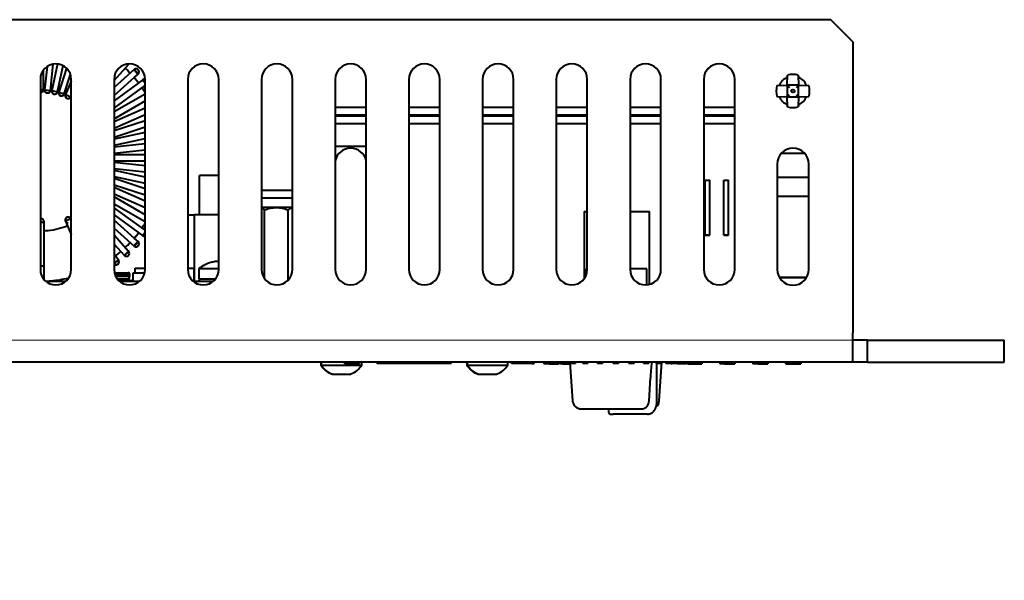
# Model space of a CAD drawing. Header units: millimetres. Extents: x 0 to 594, y -2 to 419.
# Tile 14 of 34: x 247 to 313, y 329 to 367. Entities that reach past the tile are written whole.
import ezdxf
from ezdxf.enums import TextEntityAlignment as Align

# ---------------------------------------------------------------- set-up
doc = ezdxf.new("R2010")
doc.units = ezdxf.units.MM
for name, color, linetype in [('CAPPUCCIO_PULSAN', 7, 'Continuous'), ('CB000601.00.00', 7, 'Continuous'), ('CB000601.00_', 7, 'Continuous'), ('Default', 7, 'Continuous'), ('DSS00001.01_REV.', 7, 'Continuous'), ('FS000018', 7, 'Continuous'), ('LITEMOD_INGOMBRO', 7, 'Continuous'), ('ME001043.02_REV.', 7, 'Continuous'), ('ME001046.00.00', 7, 'Continuous'), ('ME001053.00_REV.', 7, 'Continuous'), ('SCHEDA_DA_MP_090', 7, 'Continuous'), ('VI000022', 7, 'Continuous'), ('VI000057', 7, 'Continuous'), ('VI000289', 7, 'Continuous')]:
    doc.layers.add(name, color=color, linetype=linetype)
doc.styles.add('SEACAD_Solid_Edge_ISO', font='seiso.ttf')
doc.styles.add('SEACAD_Solid_Edge_ISOI', font='seisoi.ttf')
doc.dimstyles.new('ISO', dxfattribs={"dimtxt": 3.5, "dimasz": 3.5, "dimexe": 1.75, "dimexo": 0, "dimgap": 0.875, "dimtad": 1, "dimlfac": 2, "dimtxsty": 'SEACAD_Solid_Edge_ISO', "dimblk1": '_SE_FILLED', "dimblk2": '_SE_FILLED', "dimsah": 1, "dimcen": 1.75, "dimadec": 1, "dimazin": 0, "dimtfac": 0.5, "dimtdec": 3, "dimtmove": 0, "dimatfit": 3, "dimfxl": 1, "dimarcsym": 0})

# ---------------------------------------------------------------- blocks, each defined once
blk = doc.blocks.new('SE3')
at = {"layer": 'CAPPUCCIO_PULSAN', "color": 7, "linetype": 'Continuous', "lineweight": 40}
for p, q in [((284.985, 353.945), (285.187, 353.945)), ((284.985, 353.945), (284.985, 349.383)), ((288.087, 353.945), (289.401, 353.945)), ((289.401, 348.986), (289.401, 353.945))]:
    blk.add_line(p, q, dxfattribs=at)
at = {"layer": 'CB000601.00.00', "color": 7, "linetype": 'Continuous', "lineweight": 40}
for p, q in [((270.187, 360.397), (268.087, 360.397)), ((275.187, 360.397), (273.087, 360.397)), ((280.187, 360.397), (278.087, 360.397)), ((285.187, 360.397), (283.087, 360.397)), ((290.187, 360.397), (288.087, 360.397)), ((295.187, 360.397), (293.087, 360.397)), ((268.087, 359.897), (270.187, 359.897)), ((273.087, 359.897), (275.187, 359.897)), ((278.087, 359.897), (280.187, 359.897)), ((283.087, 359.897), (285.187, 359.897)), ((288.087, 359.897), (290.187, 359.897)), ((293.087, 359.897), (295.187, 359.897)), ((300.212, 354.956), (298.062, 354.956)), ((300.063, 349.456), (298.212, 349.456)), ((298.214, 349.453), (300.061, 349.453))]:
    blk.add_line(p, q, dxfattribs=at)
at = {"layer": 'CB000601.00_', "color": 7, "linetype": 'Continuous', "lineweight": 40}
for p, q in [((270.187, 361.001), (268.087, 361.001)), ((275.187, 361.001), (273.087, 361.001)), ((280.187, 361.001), (278.087, 361.001)), ((285.187, 361.001), (283.087, 361.001)), ((290.187, 361.001), (288.087, 361.001)), ((295.187, 361.001), (293.087, 361.001)), ((268.087, 360.501), (270.187, 360.501)), ((273.087, 360.501), (275.187, 360.501)), ((278.087, 360.501), (280.187, 360.501)), ((283.087, 360.501), (285.187, 360.501)), ((288.087, 360.501), (290.187, 360.501)), ((293.087, 360.501), (295.187, 360.501)), ((258.877, 356.382), (258.877, 356.385)), ((260.187, 356.385), (258.877, 356.385)), ((258.877, 353.703), (258.877, 356.382)), ((260.187, 356.382), (258.877, 356.382)), ((298.062, 356.26), (300.212, 356.26)), ((298.062, 356.257), (300.212, 356.257)), ((265.168, 355.359), (263.087, 355.359)), ((263.087, 354.859), (265.168, 354.859)), ((265.168, 354.859), (265.169, 354.859)), ((265.168, 354.859), (265.168, 354.859)), ((265.168, 354.859), (265.168, 354.859)), ((265.168, 354.859), (265.168, 354.859)), ((265.168, 354.859), (265.168, 354.859)), ((265.169, 354.859), (265.17, 354.859)), ((265.169, 354.859), (265.169, 354.859)), ((265.169, 354.859), (265.169, 354.859)), ((265.169, 354.859), (265.169, 354.859)), ((265.169, 354.859), (265.169, 354.859)), ((265.169, 354.859), (265.169, 354.859)), ((265.169, 354.859), (265.169, 354.859)), ((265.169, 354.859), (265.169, 354.859)), ((265.169, 354.859), (265.169, 354.859)), ((265.169, 354.859), (265.169, 354.859)), ((265.169, 354.859), (265.169, 354.859)), ((265.169, 354.859), (265.169, 354.859)), ((265.169, 354.859), (265.169, 354.859)), ((265.169, 354.859), (265.169, 354.859)), ((265.169, 354.859), (265.169, 354.859)), ((265.169, 354.859), (265.169, 354.859)), ((265.169, 354.859), (265.169, 354.859)), ((265.17, 354.859), (265.17, 354.859)), ((265.17, 354.859), (265.17, 354.859)), ((265.17, 354.859), (265.17, 354.859)), ((265.17, 354.859), (265.17, 354.859)), ((265.17, 354.859), (265.17, 354.859)), ((265.17, 354.859), (265.17, 354.859)), ((265.17, 354.859), (265.17, 354.859)), ((265.17, 354.859), (265.17, 354.859)), ((265.17, 354.859), (265.17, 354.859)), ((265.17, 354.859), (265.17, 354.859)), ((265.17, 354.859), (265.17, 354.859)), ((265.17, 354.859), (265.17, 354.859)), ((265.17, 354.859), (265.17, 354.859)), ((265.17, 354.859), (265.17, 354.859)), ((265.17, 354.859), (265.17, 354.859)), ((265.17, 354.859), (265.17, 354.859)), ((265.17, 354.859), (265.17, 354.859)), ((265.171, 354.859), (265.171, 354.859)), ((265.171, 354.859), (265.171, 354.859)), ((265.171, 354.859), (265.171, 354.859)), ((265.171, 354.859), (265.171, 354.859)), ((265.171, 354.859), (265.171, 354.859)), ((265.171, 354.859), (265.171, 354.859)), ((265.171, 354.859), (265.171, 354.859)), ((265.171, 354.859), (265.171, 354.859))]:
    blk.add_line(p, q, dxfattribs=at)
for radius, start, end in [(0.894, 269.81837, 271.04228), (1.394, 269.8835, 270.66718)]:
    blk.add_arc((265.171, 356.253), radius, start, end, dxfattribs=at)
blk.add_ellipse((265.168, 355.109), major_axis=(0, 0.25), ratio=0.000128, start_param=-0.001219, end_param=3.141952, dxfattribs=at)
at = {"layer": 'DSS00001.01_REV.', "color": 7, "linetype": 'Continuous', "lineweight": 40}
for p, q in [((253.402, 349.253), (254.259, 349.253)), ((254.259, 349.253), (254.263, 349.253))]:
    blk.add_line(p, q, dxfattribs=at)
for centre in [(254.259, 349.103), (254.263, 349.103)]:
    blk.add_arc(centre, 0.15, 41.80929, 90, dxfattribs=at)
at = {"layer": 'FS000018', "color": 7, "linetype": 'Continuous', "lineweight": 40}
for p, q in [((298.747, 362.5), (298.771, 363.193)), ((299.498, 363.193), (299.522, 362.5)), ((298.054, 362.475), (298.747, 362.5)), ((298.747, 362.5), (298.747, 361.725)), ((299.522, 362.5), (298.747, 362.5)), ((298.747, 362.5), (298.897, 362.35)), ((299.372, 362.35), (299.522, 362.5)), ((299.522, 361.725), (299.522, 362.5)), ((299.522, 362.5), (300.216, 362.475)), ((298.054, 361.749), (298.747, 361.725)), ((298.747, 361.725), (298.897, 361.875)), ((298.771, 361.031), (298.747, 361.725)), ((298.747, 361.725), (299.522, 361.725)), ((299.372, 361.875), (299.522, 361.725)), ((299.522, 361.725), (299.498, 361.031)), ((299.522, 361.725), (300.216, 361.749)), ((268.087, 358.362), (270.187, 358.362)), ((299.945, 357.862), (298.329, 357.862))]:
    blk.add_line(p, q, dxfattribs=at)
blk.add_circle((299.135, 362.112), 0.108, dxfattribs=at)
for centre, start, end in [((299.135, 361.71), 76.23319, 103.76681), ((299.536, 362.112), 166.23319, 193.76681), ((298.733, 362.112), 346.23319, 13.76681), ((299.135, 362.514), 256.23319, 283.76681)]:
    blk.add_arc(centre, 1.527, start, end, dxfattribs=at)
at = {"layer": 'LITEMOD_INGOMBRO', "color": 7, "linetype": 'Continuous', "lineweight": 40}
for p, q in [((248.293, 362.203), (248.293, 363.527)), ((248.543, 363.768), (248.377, 362.198)), ((248.775, 362.156), (248.963, 363.938)), ((249.242, 363.948), (248.859, 362.143)), ((249.25, 362.06), (249.627, 363.832)), ((249.86, 363.664), (249.332, 362.038)), ((253.087, 362.825), (254.079, 363.927)), ((254.443, 363.563), (253.087, 362.343)), ((253.843, 363.665), (253.909, 363.602)), ((253.844, 363.665), (254.08, 363.927)), ((253.844, 363.665), (253.91, 363.602)), ((253.845, 363.666), (253.912, 363.602)), ((253.846, 363.666), (253.913, 363.602)), ((253.909, 363.602), (253.91, 363.602)), ((253.909, 363.602), (254.013, 363.5)), ((253.91, 363.602), (254.014, 363.5)), ((253.913, 363.602), (253.912, 363.602)), ((253.912, 363.602), (254.017, 363.5)), ((253.913, 363.602), (254.017, 363.5)), ((254.013, 363.5), (254.014, 363.5)), ((254.013, 363.5), (254.116, 363.396)), ((254.014, 363.5), (254.117, 363.396)), ((254.017, 363.5), (254.017, 363.5)), ((254.017, 363.5), (254.119, 363.396)), ((254.017, 363.5), (254.12, 363.396)), ((254.054, 363.95), (254.054, 363.95)), ((254.055, 363.95), (254.08, 363.927)), ((254.079, 363.928), (254.08, 363.929)), ((254.116, 363.396), (254.117, 363.396)), ((254.116, 363.396), (254.18, 363.327)), ((254.117, 363.396), (254.181, 363.328)), ((254.12, 363.396), (254.119, 363.396)), ((254.119, 363.396), (254.181, 363.33)), ((254.12, 363.396), (254.182, 363.33)), ((254.443, 363.566), (254.18, 363.329)), ((254.443, 363.563), (254.443, 363.563)), ((254.577, 363.616), (254.576, 363.616)), ((254.579, 363.617), (254.578, 363.617)), ((249.712, 361.914), (250.137, 363.223)), ((250.187, 362.773), (249.791, 361.884)), ((253.087, 361.805), (254.71, 363.266)), ((255.033, 362.867), (253.087, 361.453)), ((254.448, 363.031), (254.508, 362.961)), ((254.448, 363.03), (254.507, 362.961)), ((254.449, 363.03), (254.711, 363.266)), ((254.45, 363.031), (254.51, 362.961)), ((254.451, 363.032), (254.511, 362.961)), ((254.507, 362.961), (254.508, 362.961)), ((254.507, 362.961), (254.6, 362.848)), ((254.508, 362.961), (254.601, 362.848)), ((254.511, 362.961), (254.51, 362.961)), ((254.51, 362.961), (254.603, 362.848)), ((254.511, 362.961), (254.604, 362.848)), ((254.6, 362.848), (254.601, 362.848)), ((254.6, 362.848), (254.691, 362.734)), ((254.601, 362.848), (254.692, 362.734)), ((254.604, 362.848), (254.603, 362.848)), ((254.603, 362.848), (254.694, 362.734)), ((254.604, 362.848), (254.695, 362.734)), ((254.691, 362.734), (254.692, 362.734)), ((254.691, 362.734), (254.748, 362.659)), ((254.692, 362.734), (254.749, 362.66)), ((254.695, 362.734), (254.694, 362.734)), ((254.694, 362.734), (254.749, 362.662)), ((254.695, 362.734), (254.75, 362.662)), ((254.71, 363.267), (254.711, 363.269)), ((255.035, 362.869), (254.748, 362.661)), ((255.033, 362.867), (255.187, 362.655)), ((255.034, 362.867), (255.187, 362.656)), ((255.034, 362.867), (255.034, 362.866)), ((255.035, 362.869), (255.035, 362.869)), ((255.151, 362.906), (255.15, 362.906)), ((255.154, 362.907), (255.153, 362.907)), ((248.087, 362.203), (248.293, 362.203)), ((248.092, 362.003), (248.093, 362.003)), ((248.094, 362.003), (248.095, 362.003)), ((248.414, 362.542), (248.293, 362.548)), ((248.293, 362.203), (248.294, 362.203)), ((248.294, 362.203), (248.294, 362.548)), ((248.377, 362.198), (248.775, 362.156)), ((248.414, 362.542), (248.379, 362.216)), ((248.775, 362.157), (248.776, 362.156)), ((248.776, 362.156), (248.812, 362.5)), ((248.931, 362.481), (248.811, 362.5)), ((248.859, 362.143), (249.25, 362.06)), ((248.931, 362.481), (248.862, 362.16)), ((249.25, 362.06), (249.251, 362.06)), ((249.251, 362.06), (249.323, 362.398)), ((249.439, 362.367), (249.322, 362.398)), ((249.332, 362.038), (249.712, 361.914)), ((249.339, 362.056), (249.333, 362.038)), ((249.438, 362.367), (249.337, 362.053)), ((249.713, 361.914), (249.82, 362.243)), ((249.932, 362.2), (249.797, 361.897)), ((249.932, 362.199), (249.819, 362.243)), ((253.087, 360.958), (255.187, 362.484)), ((254.983, 362.336), (255.035, 362.261)), ((254.984, 362.336), (255.187, 362.484)), ((254.984, 362.336), (255.035, 362.261)), ((254.986, 362.337), (255.038, 362.261)), ((254.986, 362.337), (255.038, 362.261)), ((255.035, 362.261), (255.035, 362.261)), ((255.035, 362.261), (255.115, 362.139)), ((255.035, 362.261), (255.116, 362.139)), ((255.038, 362.261), (255.038, 362.261)), ((255.038, 362.261), (255.118, 362.139)), ((255.038, 362.261), (255.119, 362.139)), ((255.115, 362.139), (255.116, 362.139)), ((255.115, 362.139), (255.187, 362.026)), ((255.116, 362.139), (255.187, 362.027)), ((255.119, 362.139), (255.118, 362.139)), ((255.118, 362.139), (255.187, 362.031)), ((255.119, 362.139), (255.187, 362.032)), ((248.576, 361.977), (248.576, 361.977)), ((248.577, 361.978), (248.578, 361.978)), ((249.054, 361.902), (249.054, 361.902)), ((249.055, 361.902), (249.056, 361.902)), ((249.521, 361.776), (249.522, 361.776)), ((249.523, 361.777), (249.524, 361.777)), ((249.712, 361.914), (249.713, 361.914)), ((249.791, 361.884), (250.157, 361.721)), ((249.8, 361.901), (249.792, 361.884)), ((249.973, 361.603), (249.974, 361.603)), ((249.975, 361.603), (249.976, 361.603)), ((250.157, 361.721), (250.187, 361.79)), ((250.157, 361.721), (250.187, 361.788)), ((250.157, 361.721), (250.157, 361.721)), ((255.187, 361.904), (253.087, 360.691)), ((253.087, 360.229), (255.187, 361.442)), ((255.187, 360.954), (253.087, 360.019)), ((253.087, 359.581), (255.187, 360.516)), ((255.187, 360.092), (253.087, 359.41)), ((253.087, 358.989), (255.187, 359.671)), ((255.187, 359.289), (253.087, 358.843)), ((253.087, 358.434), (255.187, 358.88)), ((255.187, 358.523), (253.087, 358.302)), ((253.087, 357.9), (255.187, 358.121)), ((255.187, 357.776), (253.087, 357.776)), ((253.087, 357.376), (255.187, 357.376)), ((255.187, 357.031), (253.087, 357.252)), ((253.087, 356.85), (255.187, 356.629)), ((255.187, 356.272), (253.087, 356.719)), ((253.087, 356.31), (255.187, 355.863)), ((255.187, 355.481), (253.087, 356.163)), ((253.087, 355.743), (255.187, 355.06)), ((255.187, 354.636), (253.087, 355.571)), ((253.087, 355.133), (255.187, 354.198)), ((255.187, 353.71), (253.087, 354.922)), ((253.087, 354.461), (255.187, 353.248)), ((255.187, 352.668), (253.087, 354.193)), ((248.092, 353.453), (248.091, 353.453)), ((248.093, 353.453), (248.092, 353.453)), ((248.094, 353.453), (248.094, 353.453)), ((248.095, 353.453), (248.095, 353.453)), ((250.154, 353.433), (249.788, 353.271)), ((249.973, 353.552), (249.972, 353.552)), ((249.977, 353.553), (249.976, 353.553)), ((250.154, 353.433), (250.154, 353.433)), ((250.158, 353.427), (250.154, 353.433)), ((250.187, 353.358), (250.154, 353.433)), ((250.155, 353.433), (250.16, 353.435)), ((250.187, 353.373), (250.16, 353.435)), ((250.16, 353.434), (250.161, 353.435)), ((250.187, 353.375), (250.161, 353.435)), ((250.187, 353.36), (250.162, 353.416)), ((253.087, 353.699), (255.031, 352.286)), ((254.708, 351.887), (253.087, 353.346)), ((258.087, 353.703), (258.551, 353.703)), ((258.551, 349.203), (258.551, 353.703)), ((258.551, 353.703), (258.552, 353.703)), ((260.187, 353.703), (258.551, 353.703)), ((258.551, 349.203), (258.551, 353.703)), ((248.087, 353.203), (248.342, 353.203)), ((248.342, 350.253), (248.342, 353.203)), ((248.342, 353.203), (248.342, 353.203)), ((248.342, 353.203), (248.344, 353.203)), ((248.343, 352.61), (248.343, 353.19)), ((248.344, 352.61), (248.344, 353.203)), ((248.344, 353.203), (248.345, 353.203)), ((248.345, 352.61), (248.345, 353.19)), ((248.784, 352.651), (248.611, 352.63)), ((248.955, 352.678), (248.784, 352.651)), ((249.126, 352.712), (248.955, 352.678)), ((249.295, 352.751), (249.126, 352.712)), ((249.463, 352.796), (249.295, 352.751)), ((249.629, 352.846), (249.463, 352.796)), ((249.793, 352.903), (249.629, 352.846)), ((249.788, 353.271), (250.187, 352.375)), ((249.929, 352.955), (249.793, 352.903)), ((253.087, 352.808), (254.44, 351.59)), ((254.981, 352.817), (255.035, 352.895)), ((254.982, 352.817), (255.035, 352.895)), ((255.187, 352.668), (254.982, 352.817)), ((255.187, 352.674), (254.985, 352.821)), ((254.986, 352.82), (255.038, 352.895)), ((254.987, 352.82), (255.038, 352.895)), ((255.187, 352.675), (254.987, 352.82)), ((255.035, 352.895), (255.116, 353.017)), ((255.035, 352.895), (255.115, 353.017)), ((255.035, 352.895), (255.035, 352.895)), ((255.038, 352.895), (255.119, 353.017)), ((255.038, 352.895), (255.118, 353.017)), ((255.038, 352.895), (255.038, 352.895)), ((255.115, 353.017), (255.187, 353.13)), ((255.115, 353.017), (255.116, 353.017)), ((255.116, 353.017), (255.187, 353.128)), ((255.118, 353.017), (255.187, 353.125)), ((255.119, 353.017), (255.118, 353.017)), ((255.119, 353.017), (255.187, 353.123)), ((248.438, 352.615), (248.342, 352.61)), ((248.611, 352.63), (248.438, 352.615)), ((254.077, 351.227), (253.087, 352.326)), ((254.446, 352.123), (254.508, 352.195)), ((254.446, 352.123), (254.507, 352.195)), ((254.695, 351.9), (254.447, 352.123)), ((254.713, 351.89), (254.45, 352.127)), ((254.451, 352.126), (254.51, 352.195)), ((254.452, 352.125), (254.511, 352.195)), ((254.714, 351.89), (254.452, 352.126)), ((254.507, 352.195), (254.6, 352.307)), ((254.507, 352.195), (254.508, 352.195)), ((254.508, 352.195), (254.601, 352.307)), ((254.51, 352.195), (254.603, 352.307)), ((254.511, 352.195), (254.51, 352.195)), ((254.511, 352.195), (254.604, 352.307)), ((254.6, 352.307), (254.691, 352.422)), ((254.6, 352.307), (254.601, 352.307)), ((254.601, 352.307), (254.692, 352.422)), ((254.603, 352.307), (254.694, 352.422)), ((254.604, 352.307), (254.603, 352.307)), ((254.604, 352.307), (254.695, 352.422)), ((254.691, 352.422), (254.746, 352.494)), ((254.692, 352.422), (254.747, 352.493)), ((254.694, 352.422), (254.748, 352.492)), ((254.695, 352.422), (254.749, 352.492)), ((255.032, 352.287), (255.032, 352.286)), ((255.035, 352.29), (255.037, 352.289)), ((255.037, 352.289), (255.037, 352.289)), ((255.15, 352.249), (255.15, 352.249)), ((255.154, 352.25), (255.154, 352.25)), ((253.087, 351.728), (253.78, 350.959)), ((253.841, 351.488), (253.91, 351.553)), ((253.841, 351.489), (253.909, 351.553)), ((254.065, 351.241), (253.842, 351.489)), ((254.083, 351.229), (253.845, 351.492)), ((253.847, 351.491), (253.913, 351.553)), ((253.847, 351.491), (253.912, 351.553)), ((254.083, 351.229), (253.847, 351.491)), ((253.909, 351.553), (254.013, 351.656)), ((253.909, 351.553), (253.91, 351.553)), ((253.91, 351.553), (254.014, 351.656)), ((253.912, 351.553), (254.017, 351.656)), ((253.913, 351.553), (253.912, 351.553)), ((253.913, 351.553), (254.017, 351.656)), ((254.013, 351.656), (254.116, 351.76)), ((254.014, 351.656), (254.117, 351.76)), ((254.017, 351.656), (254.12, 351.76)), ((254.017, 351.656), (254.119, 351.76)), ((254.116, 351.76), (254.178, 351.826)), ((254.117, 351.76), (254.179, 351.825)), ((254.119, 351.76), (254.18, 351.824)), ((254.12, 351.76), (254.18, 351.824)), ((254.441, 351.59), (254.441, 351.59)), ((254.444, 351.594), (254.446, 351.592)), ((254.446, 351.593), (254.447, 351.592)), ((254.575, 351.539), (254.576, 351.539)), ((254.579, 351.54), (254.58, 351.54)), ((254.709, 351.887), (254.699, 351.896)), ((253.38, 350.636), (253.087, 351.039)), ((253.173, 350.921), (253.248, 350.978)), ((253.173, 350.921), (253.248, 350.978)), ((253.37, 350.651), (253.174, 350.921)), ((253.386, 350.638), (253.178, 350.924)), ((253.179, 350.923), (253.251, 350.978)), ((253.179, 350.923), (253.251, 350.978)), ((253.387, 350.638), (253.18, 350.923)), ((253.248, 350.978), (253.362, 351.069)), ((253.248, 350.978), (253.363, 351.069)), ((253.251, 350.978), (253.366, 351.069)), ((253.251, 350.978), (253.365, 351.069)), ((253.362, 351.069), (253.475, 351.162)), ((253.363, 351.069), (253.475, 351.162)), ((253.365, 351.069), (253.478, 351.162)), ((253.366, 351.069), (253.479, 351.162)), ((253.381, 350.636), (253.375, 350.644)), ((253.475, 351.162), (253.544, 351.221)), ((253.475, 351.162), (253.544, 351.221)), ((253.478, 351.162), (253.545, 351.22)), ((253.479, 351.162), (253.545, 351.219)), ((254.078, 351.227), (253.78, 350.959)), ((254.077, 351.227), (253.78, 350.959)), ((253.78, 350.959), (253.78, 350.959)), ((253.784, 350.962), (253.785, 350.961)), ((253.785, 350.961), (254.083, 351.229)), ((253.786, 350.961), (254.08, 351.226)), ((253.786, 350.962), (253.786, 350.961)), ((253.929, 350.893), (253.93, 350.893)), ((253.933, 350.894), (253.934, 350.894)), ((254.078, 351.227), (254.07, 351.235)), ((248.087, 350.253), (248.342, 350.253)), ((248.087, 350.253), (248.342, 350.253)), ((248.342, 349.318), (248.342, 350.253)), ((253.219, 350.319), (253.22, 350.319)), ((253.224, 350.32), (253.224, 350.32)), ((254.522, 349.778), (254.522, 350.078)), ((254.522, 350.078), (255.187, 350.078)), ((258.087, 350.093), (258.511, 350.093)), ((258.511, 349.203), (258.511, 350.093)), ((258.511, 349.203), (258.511, 350.093)), ((258.511, 350.093), (258.511, 350.093)), ((258.511, 349.203), (258.511, 350.093)), ((258.511, 349.203), (258.511, 350.093)), ((258.511, 350.093), (258.511, 350.093)), ((258.511, 349.203), (258.511, 350.093)), ((258.511, 350.093), (258.511, 350.093)), ((258.511, 349.203), (258.511, 350.093)), ((258.511, 350.093), (258.511, 350.093)), ((249.257, 349.284), (249.401, 349.306)), ((249.258, 349.284), (249.402, 349.306)), ((249.26, 349.284), (249.405, 349.306)), ((249.261, 349.284), (249.405, 349.306)), ((249.401, 349.306), (249.546, 349.33)), ((249.402, 349.306), (249.546, 349.33)), ((249.405, 349.306), (249.55, 349.33)), ((249.405, 349.306), (249.549, 349.33)), ((249.546, 349.33), (249.689, 349.357)), ((249.546, 349.33), (249.69, 349.357)), ((249.549, 349.33), (249.693, 349.357)), ((249.55, 349.33), (249.693, 349.357)), ((249.689, 349.357), (249.833, 349.386)), ((249.69, 349.357), (249.833, 349.386)), ((249.693, 349.357), (249.837, 349.386)), ((249.693, 349.357), (249.836, 349.386)), ((249.833, 349.386), (249.975, 349.418)), ((249.833, 349.386), (249.976, 349.418)), ((249.836, 349.386), (249.979, 349.418)), ((249.837, 349.386), (249.979, 349.418)), ((249.975, 349.418), (250.015, 349.427)), ((249.975, 349.418), (249.976, 349.418)), ((249.976, 349.418), (250.015, 349.427)), ((249.979, 349.418), (250.015, 349.426)), ((249.979, 349.418), (250.015, 349.426)), ((249.979, 349.418), (249.979, 349.418)), ((253.112, 349.778), (254.052, 349.778)), ((254.134, 349.673), (253.14, 349.673)), ((253.185, 349.56), (254.134, 349.56)), ((253.294, 349.378), (253.934, 349.378)), ((253.934, 349.378), (253.934, 349.253)), ((253.934, 349.378), (253.984, 349.378)), ((253.984, 349.378), (253.984, 349.29)), ((253.984, 349.378), (253.984, 349.253)), ((253.984, 349.378), (253.984, 349.378)), ((253.984, 349.378), (254.034, 349.378)), ((254.034, 349.378), (254.034, 349.378)), ((254.052, 349.778), (254.052, 349.778)), ((254.056, 349.778), (254.057, 349.778)), ((254.134, 349.56), (254.086, 349.29)), ((254.134, 349.56), (254.086, 349.29)), ((254.09, 349.29), (254.138, 349.56)), ((254.09, 349.29), (254.138, 349.56)), ((254.134, 349.673), (254.126, 349.716)), ((254.134, 349.673), (254.126, 349.716)), ((254.13, 349.716), (254.126, 349.716)), ((254.13, 349.716), (254.138, 349.673)), ((254.13, 349.716), (254.138, 349.673)), ((254.134, 349.673), (254.134, 349.56)), ((254.134, 349.673), (254.134, 349.56)), ((254.134, 349.673), (254.134, 349.673)), ((254.134, 349.673), (254.138, 349.673)), ((254.134, 349.56), (254.134, 349.56)), ((254.134, 349.56), (254.138, 349.56)), ((254.138, 349.673), (254.138, 349.56)), ((254.138, 349.673), (254.138, 349.56)), ((254.138, 349.673), (254.138, 349.673)), ((254.138, 349.56), (254.138, 349.56)), ((254.378, 349.203), (254.378, 349.778)), ((254.378, 349.778), (255.163, 349.778)), ((248.448, 349.211), (248.53, 349.214)), ((248.448, 349.211), (248.53, 349.214)), ((248.448, 349.211), (248.534, 349.214)), ((248.448, 349.211), (248.533, 349.214)), ((248.457, 349.203), (249.817, 349.203)), ((248.53, 349.214), (248.676, 349.223)), ((248.53, 349.214), (248.676, 349.223)), ((248.53, 349.214), (248.53, 349.214)), ((248.533, 349.214), (248.679, 349.223)), ((248.534, 349.214), (248.533, 349.214)), ((248.534, 349.214), (248.679, 349.223)), ((248.676, 349.223), (248.821, 349.235)), ((248.676, 349.223), (248.822, 349.235)), ((248.676, 349.223), (248.676, 349.223)), ((248.679, 349.223), (248.825, 349.235)), ((248.679, 349.223), (248.824, 349.235)), ((248.679, 349.223), (248.679, 349.223)), ((248.821, 349.235), (248.967, 349.249)), ((248.822, 349.235), (248.968, 349.249)), ((248.824, 349.235), (248.97, 349.249)), ((248.825, 349.235), (248.971, 349.249)), ((248.967, 349.249), (249.112, 349.265)), ((248.968, 349.249), (249.113, 349.265)), ((248.97, 349.249), (249.115, 349.265)), ((248.971, 349.249), (249.116, 349.265)), ((249.112, 349.265), (249.257, 349.284)), ((249.113, 349.265), (249.258, 349.284)), ((249.115, 349.265), (249.26, 349.284)), ((249.116, 349.265), (249.261, 349.284)), ((253.457, 349.203), (254.817, 349.203)), ((253.984, 349.29), (253.934, 349.29)), ((253.934, 349.277), (253.984, 349.277)), ((253.938, 349.277), (253.938, 349.253)), ((253.984, 349.29), (253.984, 349.253)), ((253.984, 349.29), (254.086, 349.29)), ((253.984, 349.277), (253.986, 349.277)), ((253.986, 349.29), (253.986, 349.277)), ((253.986, 349.277), (253.986, 349.253)), ((253.99, 349.277), (253.986, 349.277)), ((253.988, 349.277), (253.988, 349.253)), ((253.988, 349.253), (253.988, 349.277)), ((253.99, 349.29), (253.99, 349.277)), ((253.99, 349.277), (253.99, 349.253)), ((254.086, 349.29), (254.09, 349.29)), ((258.457, 349.203), (259.817, 349.203))]:
    blk.add_line(p, q, dxfattribs=at)
for centre, radius, start, end in [((253.93, 364.061), 0.2, 318.03338, 326.90093), ((253.932, 364.062), 0.2, 318, 326.5753), ((253.933, 364.062), 0.2, 318, 326.58554), ((254.576, 363.416), 0.2, 0, 137.44751), ((254.577, 363.416), 0.2, 0, 135.44493), ((254.579, 363.417), 0.2, 117.28101, 132.87553), ((254.578, 363.417), 0.2, 129.08475, 132.48288), ((254.578, 363.417), 0.2, 0, 117.28098), ((254.579, 363.417), 0.2, 0, 110.81715), ((254.577, 363.416), 0.2, 311.8585, 0), ((254.576, 363.416), 0.2, 312.03364, 0), ((254.578, 363.417), 0.2, 312, 0), ((254.579, 363.417), 0.2, 312, 0), ((255.15, 362.706), 0.2, 79.40661, 131.44734), ((255.151, 362.706), 0.2, 79.64254, 129.74563), ((255.154, 362.707), 0.2, 118.01544, 127.23874), ((255.153, 362.707), 0.2, 80.08173, 118.01543), ((255.154, 362.707), 0.2, 80.31721, 111.69275), ((248.093, 362.203), 0.2, 268.37999, 359.97708), ((248.092, 362.203), 0.2, 268.61207, 359.97708), ((248.094, 362.203), 0.2, 268.13361, 0), ((248.095, 362.203), 0.2, 267.90148, 0), ((248.095, 362.203), 0.2, 0, 5.05914), ((248.576, 362.177), 0.2, 168.59434, 270), ((248.576, 362.177), 0.2, 172.33868, 354.00863), ((248.577, 362.178), 0.2, 174.18501, 275.20905), ((248.578, 362.178), 0.2, 174.18815, 273.32465), ((248.578, 362.178), 0.2, 275.20917, 359.002), ((248.577, 362.178), 0.2, 280.32881, 354), ((249.054, 362.102), 0.2, 162.59401, 270), ((249.054, 362.102), 0.2, 166.21145, 347.98428), ((249.055, 362.102), 0.2, 168.26536, 280.35725), ((249.056, 362.102), 0.2, 168.29634, 276.86853), ((249.056, 362.102), 0.2, 280.35726, 352.8272), ((249.055, 362.102), 0.2, 289.51731, 348), ((249.521, 361.976), 0.2, 156.59194, 270), ((249.522, 361.976), 0.2, 160.01465, 270), ((249.523, 361.977), 0.2, 159.79968, 284.89557), ((249.524, 361.977), 0.2, 162.38542, 280.10729), ((249.524, 361.977), 0.2, 284.89556, 346.5226), ((249.523, 361.977), 0.2, 296.66777, 342), ((249.973, 361.803), 0.2, 150.5895, 336.03302), ((249.974, 361.803), 0.2, 153.77166, 335.93717), ((249.975, 361.803), 0.2, 153.20318, 288.78364), ((249.976, 361.803), 0.2, 156.40222, 283.01945), ((249.976, 361.803), 0.2, 288.78368, 340.0587), ((249.975, 361.803), 0.2, 301.94122, 336), ((248.093, 353.203), 0.25, 0, 91.29142), ((248.092, 353.203), 0.25, 0, 91.18544), ((248.095, 353.203), 0.25, 0, 91.88557), ((248.095, 353.203), 0.25, 0, 91.77956), ((248.094, 353.203), 0.25, 0, 91.49755), ((248.094, 353.203), 0.25, 0, 91.60354), ((248.091, 353.203), 0.25, 0, 90), ((248.092, 353.203), 0.25, 0, 90), ((249.972, 353.352), 0.2, 18.59394, 204.12883), ((249.973, 353.352), 0.2, 18.59394, 270), ((249.976, 353.353), 0.2, 99.8095, 204), ((249.977, 353.353), 0.2, 10.73163, 204), ((249.976, 353.353), 0.2, 23.96833, 98.31377), ((248.093, 353.203), 0.25, 354.02813, 0), ((248.092, 353.203), 0.25, 355.15194, 0), ((248.095, 353.203), 0.25, 354.02813, 0), ((248.095, 353.203), 0.25, 355.15194, 0), ((255.154, 352.45), 0.2, 232.62583, 279.42694), ((255.15, 352.449), 0.2, 234.22437, 280.85075), ((255.154, 352.45), 0.2, 234, 279.6622), ((255.15, 352.449), 0.2, 270, 280.61461), ((254.579, 351.74), 0.2, 228, 284.20292), ((254.58, 351.74), 0.2, 228, 281.77736), ((254.575, 351.739), 0.2, 270, 0), ((254.576, 351.739), 0.2, 270, 0), ((254.58, 351.74), 0.2, 284.20293, 0), ((254.579, 351.74), 0.2, 287.64089, 0), ((254.58, 351.74), 0.2, 0, 60.23476), ((254.575, 351.739), 0.2, 0, 53.44761), ((254.576, 351.739), 0.2, 0, 53.44761), ((254.579, 351.74), 0.2, 0, 47.96611), ((253.224, 350.52), 0.2, 0, 47.95036), ((253.219, 350.519), 0.2, 0, 41.44734), ((253.22, 350.519), 0.2, 0, 41.44734), ((253.929, 351.093), 0.2, 221.63772, 0), ((253.93, 351.093), 0.2, 221.4915, 0), ((253.933, 351.094), 0.2, 222, 282.44337), ((253.934, 351.094), 0.2, 222, 280.31836), ((253.934, 351.094), 0.2, 282.44337, 0), ((253.933, 351.094), 0.2, 285.43795, 0), ((253.933, 351.094), 0.2, 0, 53.73001), ((253.929, 351.093), 0.2, 0, 47.44494), ((253.93, 351.093), 0.2, 0, 47.44494), ((253.934, 351.094), 0.2, 0, 42.12392), ((253.22, 350.519), 0.2, 228.41845, 0), ((253.219, 350.519), 0.2, 228.72786, 0), ((253.224, 350.52), 0.2, 226.70549, 278.79367), ((253.224, 350.52), 0.2, 227.02341, 280.61941), ((253.224, 350.52), 0.2, 280.61941, 0), ((253.224, 350.52), 0.2, 283.1774, 0), ((253.224, 350.52), 0.2, 0, 36.10515), ((254.052, 349.703), 0.075, 9.98803, 89.99718), ((254.052, 349.703), 0.075, 9.99679, 90.00282), ((254.056, 349.703), 0.075, 9.98803, 89.99718), ((254.057, 349.703), 0.075, 9.99679, 90.00282), ((254.012, 349.303), 0.075, 317.54411, 350.02574), ((254.016, 349.303), 0.075, 314.08965, 350.02589)]:
    blk.add_arc(centre, radius, start, end, dxfattribs=at)
for centre, major_axis, ratio, start_param, end_param in [((253.931, 364.063), (0.149, -0.134), 0.000085, 5.718951, 6.283185), ((253.931, 364.063), (0.149, -0.134), 0.000085, 0, 0.564072), ((253.932, 364.063), (0.149, -0.134), 0.000085, -0.56503, -0.076867), ((253.932, 364.063), (0.149, -0.134), 0.000085, 0.076869, 0.564867), ((254.577, 363.415), (0.134, -0.149), 0.000095, 0.120321, 6.283185), ((254.578, 363.417), (0.134, -0.149), 0.000095, 0.05461, 6.228578), ((255.153, 362.708), (0.118, -0.162), 0.000103, 1.275425, 5.008044), ((255.152, 362.708), (0.118, -0.162), 0.000103, 3.04592, 5.015253), ((255.149, 352.448), (-0.118, -0.162), 0.000103, 4.3809, 6.283185), ((255.149, 352.448), (-0.118, -0.162), 0.000103, 0, 0.095324), ((255.15, 352.448), (-0.118, -0.162), 0.000103, 4.388176, 6.283185), ((255.15, 352.448), (-0.118, -0.162), 0.000103, 0, 1.894725), ((255.154, 352.451), (-0.118, -0.162), 0.000103, 4.426818, 6.283185), ((255.154, 352.451), (-0.118, -0.162), 0.000103, 0, 1.856083), ((255.155, 352.451), (-0.118, -0.162), 0.000103, 4.43399, 6.283185), ((255.155, 352.451), (-0.118, -0.162), 0.000103, 0, 1.848912), ((254.58, 351.741), (-0.134, -0.149), 0.000095, 3.355528, 6.283185), ((254.58, 351.741), (-0.134, -0.149), 0.000095, 0, 2.927655), ((253.224, 350.52), (-0.162, -0.118), 0.000075, 0.560664, 5.722412), ((253.219, 350.518), (-0.162, -0.118), 0.000075, 0.617038, 5.666039), ((253.218, 350.518), (-0.162, -0.118), 0.000075, 0.625635, 5.657441), ((253.225, 350.52), (-0.162, -0.118), 0.000075, 3.36573, 5.731896), ((253.225, 350.52), (-0.162, -0.118), 0.000075, 0.551181, 2.917454), ((253.986, 349.415), (0, -0.2), 0.000128, -0.897596, -0.6292), ((253.99, 349.415), (0, -0.2), 0.000128, 0.6292, 0.897596)]:
    blk.add_ellipse(centre, major_axis=major_axis, ratio=ratio, start_param=start_param, end_param=end_param, dxfattribs=at)
for centre, major_axis in [((254.577, 363.417), (0.134, -0.149)), ((254.576, 363.415), (0.134, -0.149)), ((254.574, 351.738), (-0.134, -0.149)), ((254.575, 351.738), (-0.134, -0.149)), ((254.58, 351.741), (-0.134, -0.149))]:
    blk.add_ellipse(centre, major_axis=major_axis, ratio=0.000095, dxfattribs=at)
at = {"layer": 'ME001043.02_REV.', "color": 7, "linetype": 'Continuous', "lineweight": 40}
for p, q in [((301.699, 366.953), (100.752, 366.953)), ((303.199, 365.453), (301.699, 366.953)), ((303.199, 365.453), (303.199, 345.703)), ((248.087, 362.903), (248.087, 350.003)), ((250.187, 350.003), (250.187, 362.903)), ((253.087, 362.903), (253.087, 350.003)), ((255.187, 350.003), (255.187, 362.903)), ((258.087, 362.903), (258.087, 350.003)), ((260.187, 350.003), (260.187, 362.903)), ((263.087, 362.903), (263.087, 350.003)), ((265.187, 350.003), (265.187, 362.903)), ((268.087, 362.903), (268.087, 350.003)), ((270.187, 350.003), (270.187, 362.903)), ((273.087, 362.903), (273.087, 350.003)), ((275.187, 350.003), (275.187, 362.903)), ((278.087, 362.903), (278.087, 350.003)), ((280.187, 350.003), (280.187, 362.903)), ((283.087, 362.903), (283.087, 350.003)), ((285.187, 350.003), (285.187, 362.903)), ((288.087, 362.903), (288.087, 350.003)), ((290.187, 350.003), (290.187, 362.903)), ((293.087, 362.903), (293.087, 350.003)), ((295.187, 350.003), (295.187, 362.903)), ((298.062, 357.153), (298.062, 350.003)), ((300.212, 350.003), (300.212, 357.153)), ((303.199, 343.703), (303.199, 345.703)), ((304.199, 345.203), (303.199, 345.203)), ((304.199, 345.203), (305.199, 345.203)), ((304.199, 343.703), (304.199, 345.203)), ((305.199, 345.203), (310.724, 345.203)), ((310.724, 345.203), (313.474, 345.203)), ((313.474, 343.703), (313.474, 345.203)), ((303.199, 343.703), (99.252, 343.703)), ((304.199, 343.703), (303.199, 343.703)), ((304.199, 343.703), (305.199, 343.703)), ((305.199, 343.703), (310.724, 343.703)), ((310.724, 343.703), (313.474, 343.703))]:
    blk.add_line(p, q, dxfattribs=at)
for centre, radius, start, end in [((249.137, 362.903), 1.05, 0, 180), ((254.137, 362.903), 1.05, 0, 180), ((259.137, 362.903), 1.05, 0, 180), ((264.137, 362.903), 1.05, 0, 180), ((269.137, 362.903), 1.05, 0, 180), ((274.137, 362.903), 1.05, 0, 180), ((279.137, 362.903), 1.05, 0, 180), ((284.137, 362.903), 1.05, 0, 180), ((289.137, 362.903), 1.05, 0, 180), ((294.137, 362.903), 1.05, 0, 180), ((299.135, 362.112), 1, 111.62742, 158.37258), ((299.135, 362.112), 1, 21.62742, 68.37258), ((299.135, 362.112), 1, 201.62742, 248.37258), ((299.135, 362.112), 1, 291.62742, 338.37258), ((269.137, 357.153), 1.075, 12.3808, 167.6192), ((299.137, 357.153), 1.075, 0, 180), ((249.137, 350.003), 1.05, 180, 0), ((254.137, 350.003), 1.05, 180, 0), ((259.137, 350.003), 1.05, 180, 0), ((264.137, 350.003), 1.05, 180, 0), ((269.137, 350.003), 1.05, 180, 0), ((274.137, 350.003), 1.05, 180, 0), ((279.137, 350.003), 1.05, 180, 0), ((284.137, 350.003), 1.05, 180, 0), ((289.137, 350.003), 1.05, 180, 0), ((294.137, 350.003), 1.05, 180, 0), ((299.137, 350.003), 1.075, 180, 0)]:
    blk.add_arc(centre, radius, start, end, dxfattribs=at)
at = {"layer": 'ME001046.00.00', "color": 7, "linetype": 'Continuous', "lineweight": 40}
for p, q in [((285.135, 349.677), (285.135, 350.053)), ((285.187, 350.053), (285.135, 350.053)), ((289.226, 350.053), (288.087, 350.053)), ((289.226, 348.957), (289.226, 350.053)), ((284, 343.703), (284.184, 341.09)), ((289.901, 340.932), (289.901, 343.628)), ((290.067, 341.09), (290.251, 343.703)), ((289.381, 341.09), (289.476, 342.636)), ((284.783, 340.532), (288.854, 340.532)), ((286.626, 340.532), (286.626, 340.307)), ((286.751, 340.182), (286.937, 340.182)), ((288.993, 340.182), (286.937, 340.182)), ((289.267, 340.182), (288.993, 340.182))]:
    blk.add_line(p, q, dxfattribs=at)
for centre, radius, start, end in [((297.373, 342.566), 7.897, 171.71598, 179.48776), ((284.783, 341.132), 0.6, 184.01763, 270), ((288.82, 341.092), 0.561, 273.44608, 359.80507), ((289.469, 341.132), 0.6, 311.90847, 355.98237), ((286.751, 340.307), 0.125, 180, 270)]:
    blk.add_arc(centre, radius, start, end, dxfattribs=at)
blk.add_open_spline([(289.278, 340.184), (289.292, 340.184), (289.336, 340.183), (289.42, 340.201), (289.518, 340.239), (289.611, 340.297), (289.694, 340.372), (289.765, 340.461), (289.823, 340.564), (289.867, 340.677), (289.893, 340.796), (289.903, 340.885), (289.901, 340.928), (289.901, 340.932)], degree=3, knots=[0, 0, 0, 0, 0.036311, 0.141207, 0.245208, 0.350001, 0.455447, 0.561496, 0.668271, 0.775326, 0.882751, 0.99017, 1, 1, 1, 1], dxfattribs=at)
at = {"layer": 'ME001053.00_REV.', "color": 7, "linetype": 'Continuous', "lineweight": 40}
for p, q in [((268.725, 343.631), (268.725, 343.6)), ((268.725, 343.628), (268.725, 343.628)), ((268.725, 343.603), (268.725, 343.603)), ((268.741, 343.603), (268.741, 343.628)), ((268.741, 343.628), (269.725, 343.628)), ((268.741, 343.603), (269.725, 343.603)), ((269.725, 343.603), (269.725, 343.628)), ((270.945, 343.628), (270.945, 343.703)), ((275.957, 343.628), (270.945, 343.628)), ((275.957, 343.628), (275.957, 343.703)), ((280.057, 343.628), (280.057, 343.703)), ((280.206, 343.628), (280.057, 343.628)), ((280.206, 343.628), (280.206, 343.703)), ((280.265, 343.628), (280.206, 343.628)), ((280.419, 343.628), (280.265, 343.628)), ((280.511, 343.628), (280.419, 343.628)), ((280.511, 343.703), (280.511, 343.628)), ((281.154, 343.628), (280.511, 343.628)), ((281.154, 343.628), (281.154, 343.703)), ((281.347, 343.628), (281.154, 343.628)), ((281.428, 343.628), (281.347, 343.628)), ((281.428, 343.628), (281.428, 343.703)), ((281.428, 343.628), (281.587, 343.628)), ((281.587, 343.628), (281.587, 343.703)), ((282.244, 343.631), (282.244, 343.6)), ((282.244, 343.631), (282.244, 343.6)), ((282.571, 343.628), (282.244, 343.628)), ((282.571, 343.603), (282.244, 343.603)), ((282.567, 343.656), (282.567, 343.625)), ((282.567, 343.653), (282.706, 343.653)), ((282.567, 343.628), (282.69, 343.628)), ((282.571, 343.603), (282.571, 343.628)), ((282.582, 343.603), (282.582, 343.628)), ((282.583, 343.656), (282.583, 343.653)), ((282.583, 343.628), (282.583, 343.625)), ((282.601, 343.603), (283.244, 343.603)), ((282.708, 343.703), (282.708, 343.628)), ((282.717, 343.628), (282.708, 343.628)), ((282.717, 343.703), (282.717, 343.628)), ((282.717, 343.628), (282.75, 343.628)), ((282.855, 343.628), (282.75, 343.628)), ((282.858, 343.628), (282.858, 343.703)), ((282.858, 343.628), (283.181, 343.628)), ((283.181, 343.628), (283.181, 343.703)), ((283.317, 343.628), (283.187, 343.628)), ((283.187, 343.625), (283.187, 343.628)), ((283.244, 343.6), (283.244, 343.628)), ((283.244, 343.6), (283.244, 343.628)), ((283.274, 343.625), (283.274, 343.628)), ((283.317, 343.628), (283.374, 343.628)), ((283.374, 343.628), (283.374, 343.703)), ((283.374, 343.628), (283.393, 343.628)), ((283.393, 343.628), (283.393, 343.703)), ((283.395, 343.653), (283.517, 343.653)), ((283.409, 343.628), (283.517, 343.628)), ((283.485, 343.628), (283.485, 343.6)), ((283.501, 343.603), (283.501, 343.628)), ((283.501, 343.603), (284.008, 343.603)), ((283.515, 343.628), (284.006, 343.628)), ((283.517, 343.625), (283.517, 343.656)), ((284.03, 343.703), (284.03, 343.628)), ((284.38, 343.628), (284.03, 343.628)), ((284.38, 343.628), (284.38, 343.703)), ((284.883, 343.703), (284.883, 343.628)), ((285.233, 343.628), (284.883, 343.628)), ((285.233, 343.628), (285.233, 343.703)), ((285.878, 343.703), (285.878, 343.628)), ((286.228, 343.628), (285.878, 343.628)), ((286.228, 343.628), (286.228, 343.703)), ((286.945, 343.703), (286.945, 343.628)), ((287.295, 343.628), (286.945, 343.628)), ((287.295, 343.628), (287.295, 343.703)), ((288.013, 343.703), (288.013, 343.628)), ((288.363, 343.628), (288.013, 343.628)), ((288.363, 343.628), (288.363, 343.703)), ((289.008, 343.703), (289.008, 343.628)), ((289.358, 343.628), (289.008, 343.628)), ((289.358, 343.628), (289.358, 343.703)), ((289.864, 343.703), (289.864, 343.628)), ((290.214, 343.628), (289.864, 343.628)), ((290.214, 343.628), (290.214, 343.703)), ((290.52, 343.703), (290.52, 343.628)), ((290.87, 343.628), (290.52, 343.628)), ((290.87, 343.628), (290.87, 343.703)), ((290.875, 343.628), (290.875, 343.703)), ((290.875, 343.628), (290.934, 343.628)), ((290.934, 343.703), (290.934, 343.628)), ((291.284, 343.628), (290.934, 343.628)), ((291.284, 343.628), (291.284, 343.703)), ((291.284, 343.628), (291.906, 343.628)), ((291.906, 343.628), (291.906, 343.703)), ((291.979, 343.631), (291.979, 343.6)), ((291.995, 343.603), (291.995, 343.628)), ((291.995, 343.628), (292.963, 343.628)), ((291.995, 343.603), (292.963, 343.603)), ((292.963, 343.6), (292.963, 343.631)), ((292.963, 343.6), (292.963, 343.631)), ((292.963, 343.603), (292.963, 343.628)), ((292.963, 343.603), (292.963, 343.628)), ((292.963, 343.603), (292.963, 343.628)), ((292.963, 343.603), (292.963, 343.628)), ((292.979, 343.6), (292.979, 343.631)), ((294.169, 343.631), (294.169, 343.6)), ((294.169, 343.631), (294.169, 343.6)), ((294.169, 343.631), (294.169, 343.6)), ((294.496, 343.628), (294.169, 343.628)), ((294.496, 343.603), (294.169, 343.603)), ((294.219, 343.631), (294.219, 343.628)), ((294.219, 343.631), (294.219, 343.628)), ((294.219, 343.603), (294.219, 343.6)), ((294.219, 343.603), (294.219, 343.6)), ((294.496, 343.603), (294.496, 343.628)), ((294.496, 343.628), (294.508, 343.628)), ((294.496, 343.603), (294.508, 343.603)), ((294.508, 343.603), (294.508, 343.628)), ((294.521, 343.628), (295.169, 343.628)), ((294.521, 343.603), (295.169, 343.603)), ((295.169, 343.6), (295.169, 343.631)), ((295.169, 343.6), (295.169, 343.631)), ((295.179, 343.628), (295.203, 343.628)), ((295.179, 343.603), (295.203, 343.603)), ((295.203, 343.6), (295.203, 343.631)), ((295.203, 343.6), (295.203, 343.631)), ((295.203, 343.603), (295.203, 343.628)), ((295.203, 343.603), (295.203, 343.628)), ((295.203, 343.603), (295.203, 343.628)), ((295.203, 343.603), (295.203, 343.628)), ((295.219, 343.6), (295.219, 343.631)), ((296.41, 343.631), (296.41, 343.6)), ((296.41, 343.631), (296.41, 343.6)), ((296.737, 343.628), (296.41, 343.628)), ((296.737, 343.603), (296.41, 343.603)), ((296.46, 343.631), (296.46, 343.628)), ((296.46, 343.603), (296.46, 343.6)), ((296.737, 343.603), (296.737, 343.628)), ((296.748, 343.603), (296.748, 343.628)), ((296.761, 343.628), (297.409, 343.628)), ((296.761, 343.603), (297.409, 343.603)), ((297.409, 343.6), (297.409, 343.631)), ((297.409, 343.6), (297.409, 343.631)), ((297.419, 343.628), (297.443, 343.628)), ((297.419, 343.603), (297.443, 343.603)), ((297.443, 343.6), (297.443, 343.631)), ((297.443, 343.6), (297.443, 343.631)), ((297.443, 343.603), (297.443, 343.628)), ((297.443, 343.603), (297.443, 343.628)), ((297.443, 343.603), (297.443, 343.628)), ((297.443, 343.603), (297.443, 343.628)), ((297.459, 343.6), (297.459, 343.631)), ((298.65, 343.631), (298.65, 343.6)), ((298.65, 343.628), (299.65, 343.628)), ((298.65, 343.603), (298.65, 343.628)), ((298.65, 343.603), (299.65, 343.603)), ((298.7, 343.631), (298.7, 343.628)), ((298.7, 343.603), (298.7, 343.6)), ((299.634, 343.628), (299.634, 343.631)), ((299.634, 343.628), (299.634, 343.631)), ((299.634, 343.6), (299.634, 343.603)), ((299.634, 343.6), (299.634, 343.603)), ((299.65, 343.6), (299.65, 343.631)), ((299.65, 343.603), (299.65, 343.628)), ((299.65, 343.603), (299.65, 343.628)), ((299.656, 343.628), (299.683, 343.628)), ((299.656, 343.603), (299.683, 343.603)), ((299.683, 343.6), (299.683, 343.631)), ((299.683, 343.6), (299.683, 343.631)), ((299.683, 343.603), (299.683, 343.628)), ((299.683, 343.603), (299.683, 343.628)), ((299.683, 343.603), (299.683, 343.628)), ((299.683, 343.603), (299.683, 343.628)), ((299.7, 343.6), (299.7, 343.631))]:
    blk.add_line(p, q, dxfattribs=at)
at = {"layer": 'SCHEDA_DA_MP_090', "color": 7, "linetype": 'Continuous', "lineweight": 40}
for p, q in [((293.184, 352.321), (293.184, 356.071)), ((293.184, 356.071), (293.504, 356.071)), ((293.504, 352.321), (293.504, 356.071)), ((293.504, 352.321), (293.504, 356.071)), ((294.454, 352.321), (294.454, 356.071)), ((294.454, 356.071), (294.774, 356.071)), ((294.774, 352.321), (294.774, 356.071)), ((294.774, 352.321), (294.774, 356.071)), ((293.504, 352.321), (293.184, 352.321)), ((293.184, 352.321), (293.504, 352.321)), ((294.774, 352.321), (294.454, 352.321)), ((294.454, 352.321), (294.774, 352.321))]:
    blk.add_line(p, q, dxfattribs=at)
at = {"layer": 'VI000022', "color": 7, "linetype": 'Continuous', "lineweight": 40}
for p, q in [((264.096, 354.203), (263.087, 354.203)), ((263.302, 349.366), (263.302, 354.037)), ((265.187, 354.203), (264.096, 354.203)), ((264.89, 349.271), (264.89, 354.037))]:
    blk.add_line(p, q, dxfattribs=at)
for centre, radius, start, end in [((262.876, 353.575), 0.628, 47.32857, 70.37126), ((265.316, 353.575), 0.629, 101.81558, 132.6561)]:
    blk.add_arc(centre, radius, start, end, dxfattribs=at)
for points in [[(263.302, 354.037), (263.428, 354.089), (263.557, 354.131), (263.823, 354.188), (263.961, 354.203), (264.096, 354.203)], [(264.096, 354.203), (264.232, 354.203), (264.366, 354.188), (264.633, 354.131), (264.765, 354.089), (264.89, 354.037)]]:
    blk.add_open_spline(points, degree=3, knots=[0, 0, 0, 0, 0.5, 0.5, 1, 1, 1, 1], dxfattribs=at)
at = {"layer": 'VI000057', "color": 7, "linetype": 'Continuous', "lineweight": 40}
for p, q in [((258.846, 350.067), (260.187, 350.067)), ((258.846, 350.067), (258.846, 349.367)), ((260.103, 350.544), (260.103, 350.544)), ((258.846, 349.367), (259.973, 349.367)), ((258.846, 349.242), (258.846, 349.203))]:
    blk.add_line(p, q, dxfattribs=at)
for centre, radius, start, end in [((260.346, 348.067), 2.5, 105.43699, 126.8699), ((258.971, 349.242), 0.125, 90, 180)]:
    blk.add_arc(centre, radius, start, end, dxfattribs=at)
for centre, major_axis, ratio, start_param, end_param in [((260.346, 348.067), (0, 2.5), 0.986415, 0.225908, 0.272441), ((260.581, 348.312), (-1.742, 1.673), 0.850295, 5.611244, 5.754911), ((260.895, 348.312), (-0.985, 2.205), 0.36454, -0.295766, -0.214118), ((260.895, 348.312), (-0.985, 2.205), 0.364324, -0.295756, -0.214006)]:
    blk.add_ellipse(centre, major_axis=major_axis, ratio=ratio, start_param=start_param, end_param=end_param, dxfattribs=at)
at = {"layer": 'VI000289', "color": 7, "linetype": 'Continuous', "lineweight": 40}
for p, q in [((267.11, 343.703), (267.11, 343.513)), ((267.135, 343.513), (267.11, 343.513)), ((267.135, 343.703), (267.135, 343.513)), ((267.135, 343.513), (269.885, 343.513)), ((269.885, 343.513), (269.885, 343.703)), ((277.022, 343.703), (277.022, 343.513)), ((277.046, 343.513), (277.022, 343.513)), ((277.046, 343.703), (277.046, 343.513)), ((277.046, 343.513), (279.796, 343.513)), ((279.796, 343.513), (279.796, 343.703)), ((267.889, 342.903), (267.864, 342.903)), ((267.889, 342.903), (269.131, 342.903)), ((277.8, 342.903), (277.776, 342.903)), ((277.8, 342.903), (279.042, 342.903))]:
    blk.add_line(p, q, dxfattribs=at)
for centre, radius, start, end in [((268.385, 344.305), 1.5, 211.85771, 248.59591), ((268.409, 344.305), 1.5, 211.85771, 248.59591), ((268.611, 344.305), 1.5, 291.40409, 328.14229), ((278.296, 344.305), 1.5, 211.85771, 248.59591), ((278.32, 344.305), 1.5, 211.85771, 248.59591), ((278.522, 344.305), 1.5, 291.40409, 328.14229), ((267.864, 342.978), 0.075, 248.59591, 270), ((267.889, 342.978), 0.075, 248.59591, 270), ((269.131, 342.978), 0.075, 270, 291.40409), ((277.776, 342.978), 0.075, 248.59591, 270), ((277.8, 342.978), 0.075, 248.59591, 270), ((279.042, 342.978), 0.075, 270, 291.40409)]:
    blk.add_arc(centre, radius, start, end, dxfattribs=at)
blk = doc.blocks.new('DMBLK21')
at = {"layer": 'Default', "linetype": 'Continuous', "lineweight": 18}
for points in [[(37.371, 363.453), (38.538, 363.453), (37.955, 366.953)], [(37.371, 347.203), (37.955, 343.703), (38.538, 347.203)]]:
    blk.add_hatch(color=7, dxfattribs=at).paths.add_polyline_path(points)
at = {"layer": 'Default', "color": 7, "linetype": 'Continuous', "lineweight": 18}
for p, q in [((100.752, 366.953), (36.205, 366.953)), ((37.955, 366.953), (37.955, 343.703)), ((307.962, 343.703), (36.205, 343.703))]:
    blk.add_line(p, q, dxfattribs=at)
at = {"layer": 'Default', "color": 7, "linetype": 'Continuous', "lineweight": 18, "style": 'SEACAD_Solid_Edge_ISOI'}
blk.add_text('46,5', height=3.5, rotation=90, dxfattribs=at).set_placement((33.58, 351.669), align=Align.TOP_LEFT)
blk = doc.blocks.new('_SE_FILLED')
at = {"color": 0}
blk.add_line((0, 0), (-1, 0), dxfattribs=at)
blk.add_solid([(0, 0), (-1, -0.1665), (-1, 0.1665), (0, 0)], dxfattribs=at)
blk = doc.blocks.new('DMBLK22')
at = {"layer": 'Default', "linetype": 'Continuous', "lineweight": 18}
for points in [[(44.371, 348.703), (44.955, 345.203), (45.538, 348.703)], [(44.371, 340.203), (45.538, 340.203), (44.955, 343.703)]]:
    blk.add_hatch(color=7, dxfattribs=at).paths.add_polyline_path(points)
at = {"layer": 'Default', "color": 7, "linetype": 'Continuous', "lineweight": 18}
for p, q in [((44.955, 352.203), (44.955, 328.902)), ((310.724, 345.203), (43.205, 345.203)), ((312.099, 343.703), (43.205, 343.703))]:
    blk.add_line(p, q, dxfattribs=at)
at = {"layer": 'Default', "color": 7, "linetype": 'Continuous', "lineweight": 18, "style": 'SEACAD_Solid_Edge_ISOI'}
blk.add_text('3', height=3.5, rotation=90, dxfattribs=at).set_placement((40.58, 330.127), align=Align.TOP_LEFT)

msp = doc.modelspace()

# ---------------------------------------------------------------- block references
at = {"layer": 'Default'}
msp.add_blockref('SE3', (0, 0), dxfattribs=at)

# ---------------------------------------------------------------- dimensions: what is measured, and where the dimension line sits
at = {"layer": 'Default', "color": 7, "linetype": 'Continuous', "lineweight": 18}
for base, p1, p2, picture, middle in [((37.9547, 343.7029), (301.6994, 366.9529), (307.9619, 343.7029), 'DMBLK21', (37.9547, 355.3279)), ((44.9547, 343.7029), (310.7244, 345.2029), (312.0994, 343.7029), 'DMBLK22', (44.9547, 333.4995))]:
    dim = msp.add_linear_dim(base=base, p1=p1, p2=p2, angle=90, text='\\A1;<>', dimstyle='ISO', dxfattribs=at)
    dim.commit()
    dim.dimension.update_dxf_attribs({"geometry": picture, "text_midpoint": middle, "dimtype": 160})

doc.saveas('drawing.dxf')
